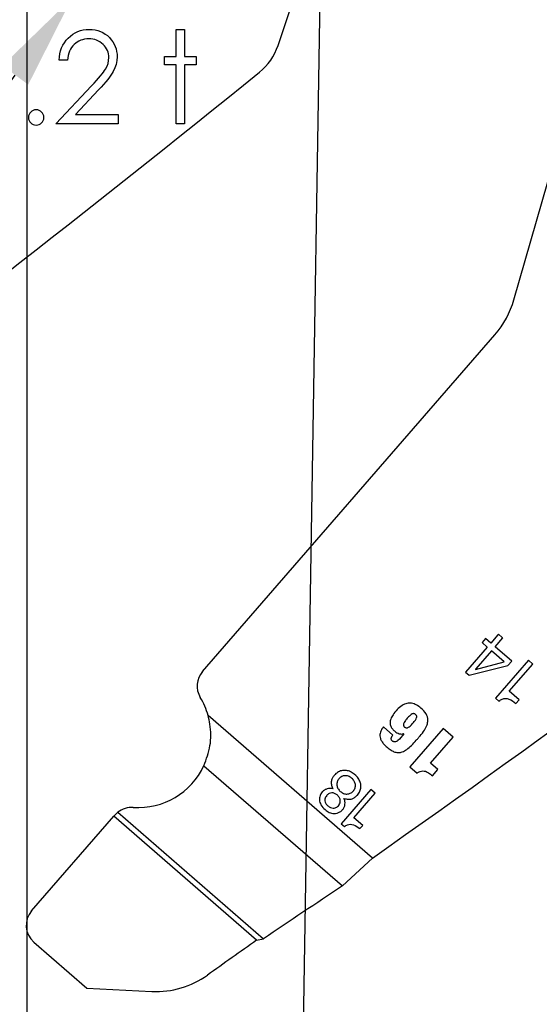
# Model space of a CAD drawing. Header units: inches. Extents: x -122 to 123, y -201 to 75.
# Tile 77 of 191: x -30.668 to -29.963, y 62.522 to 63.857. Entities that reach past the tile are written whole.
import ezdxf

# ---------------------------------------------------------------- set-up
doc = ezdxf.new("R2010")
doc.units = ezdxf.units.IN
doc.header["$MEASUREMENT"] = 0
doc.header["$PDSIZE"] = -1
doc.layers.add('DIMENSIONS', color=171, linetype='Continuous')
doc.layers.add('STATION_LINES', color=231, linetype='Continuous')
doc.styles.add('SLDTEXTSTYLE0', font='TXT', dxfattribs={"width": 0.75})
doc.dimstyles.new('SLDDIMSTYLE0', dxfattribs={"dimtxt": 0.125, "dimasz": 0.13, "dimexe": 0, "dimexo": 0.0625, "dimgap": 0.03125, "dimtad": 0, "dimtih": 1, "dimtoh": 1, "dimdec": 4, "dimrnd": 1e-09, "dimzin": 12, "dimdsep": 46, "dimtxsty": 'SLDTEXTSTYLE0', "dimsah": 1, "dimcen": 0, "dimadec": 0, "dimazin": 3, "dimtfac": 1, "dimtdec": 4, "dimtofl": 0, "dimtmove": 0, "dimatfit": 3, "dimfxl": 1, "dimfrac": 2, "dimtolj": 1, "dimtzin": 12, "dimarcsym": 0})
doc.dimstyles.new('SLDDIMSTYLE3', dxfattribs={"dimtxt": 0.125, "dimasz": 0.13, "dimexe": 0, "dimexo": 0.0625, "dimgap": 0.03125, "dimtad": 0, "dimtih": 1, "dimtoh": 1, "dimdec": 4, "dimrnd": 1e-09, "dimzin": 12, "dimdsep": 46, "dimtxsty": 'SLDTEXTSTYLE0', "dimsah": 1, "dimcen": 0.09, "dimadec": 0, "dimazin": 3, "dimtfac": 1, "dimtdec": 4, "dimtofl": 0, "dimtmove": 0, "dimatfit": 3, "dimfxl": 1, "dimfrac": 2, "dimtolj": 1, "dimtzin": 12, "dimarcsym": 0})
doc.dimstyles.new('SLDDIMSTYLE4', dxfattribs={"dimtxt": 0.125, "dimasz": 0.13, "dimexe": 0, "dimexo": 0.0625, "dimgap": 0.03125, "dimtad": 0, "dimtih": 1, "dimtoh": 1, "dimdec": 4, "dimrnd": 1e-09, "dimzin": 4, "dimdsep": 46, "dimtxsty": 'SLDTEXTSTYLE0', "dimsah": 1, "dimcen": 0, "dimadec": 0, "dimazin": 1, "dimtfac": 1, "dimtdec": 4, "dimtofl": 0, "dimtmove": 0, "dimatfit": 3, "dimfxl": 1, "dimfrac": 2, "dimtolj": 1, "dimtzin": 12, "dimarcsym": 0})

# ---------------------------------------------------------------- blocks, each defined once
blk = doc.blocks.new('_D_4')
at = {"layer": 'Defpoints', "color": 0}
for p in [(-44.7441, 62.6287), (-4.7428, 62.2104), (-44.7441, 58.2595), (-44.7441, 58.2595)]:
    blk.add_point(p, dxfattribs=at)
at = {"layer": 'DIMENSIONS', "color": 0, "lineweight": -2}
for p, q in [((-44.7441, 62.5662), (-44.7441, 58.2595)), ((-4.7428, 62.1479), (-4.7428, 58.2595)), ((-44.6141, 58.2595), (-24.2752, 58.2595)), ((-4.8728, 58.2595), (-23.6034, 58.2595))]:
    blk.add_line(p, q, dxfattribs=at)
at = {"layer": 'DIMENSIONS', "color": 0}
for points in [[(-44.6141, 58.2811), (-44.6141, 58.2378), (-44.7441, 58.2595)], [(-4.8728, 58.2378), (-4.8728, 58.2811), (-4.7428, 58.2595)]]:
    blk.add_solid(points, dxfattribs=at)
at = {"layer": 'DIMENSIONS', "color": 0, "insert": (-23.9393, 58.322), "char_height": 0.125, "attachment_point": 2, "style": 'SLDTEXTSTYLE0'}
blk.add_mtext('\\A1;(40.0013)', dxfattribs=at)
blk = doc.blocks.new('_D_6')
at = {"layer": 'Defpoints', "color": 0}
for p in [(-30.4972, 64.0221), (-30.5969, 63.8864)]:
    blk.add_point(p, dxfattribs=at)
at = {"layer": 'DIMENSIONS', "color": 0, "lineweight": -2}
for p, q in [((-32.8073, 60.8777), (-30.6739, 63.7816)), ((-32.9373, 60.8777), (-32.8073, 60.8777))]:
    blk.add_line(p, q, dxfattribs=at)
at = {"layer": 'DIMENSIONS', "color": 0}
blk.add_solid([(-30.6564, 63.7688), (-30.6913, 63.7945), (-30.5969, 63.8864)], dxfattribs=at)
at = {"layer": 'DIMENSIONS', "color": 0, "insert": (-34.031, 60.9402), "char_height": 0.125, "attachment_point": 1, "style": 'SLDTEXTSTYLE0'}
blk.add_mtext('\\A1;%%c.1684 [%%c4.28]', dxfattribs=at)
blk = doc.blocks.new('_D_8')
at = {"layer": 'Defpoints', "color": 0}
for p in [(-30.2485, 64.6318), (-30.2505, 64.5068)]:
    blk.add_point(p, dxfattribs=at)
at = {"layer": 'DIMENSIONS', "color": 0, "lineweight": -2}
for p, q in [((-30.2885, 62.1668), (-30.2526, 64.3769)), ((-30.4185, 62.1668), (-30.2885, 62.1668))]:
    blk.add_line(p, q, dxfattribs=at)
at = {"layer": 'DIMENSIONS', "color": 0}
blk.add_solid([(-30.231, 64.3765), (-30.2743, 64.3772), (-30.2505, 64.5068)], dxfattribs=at)
at = {"layer": 'DIMENSIONS', "color": 0, "insert": (-31.4653, 62.2293), "char_height": 0.125, "attachment_point": 1, "style": 'SLDTEXTSTYLE0'}
blk.add_mtext('\\A1;%%c.1250 [%%c3.18]', dxfattribs=at)

msp = doc.modelspace()

# ---------------------------------------------------------------- linework, layer by layer
at = {"color": 7, "linetype": 'Continuous', "lineweight": 25}
for p, q in [((-30.31755, 63.82201), (-30.08705, 64.51528)), ((-30.31755, 63.82201), (-30.08705, 64.51528)), ((-29.99774, 63.47714), (-29.94409, 63.66354)), ((-29.99774, 63.47714), (-29.94409, 63.66354)), ((-30.42006, 62.9731), (-30.02348, 63.42976)), ((-30.42006, 62.9731), (-30.02348, 63.42976)), ((-30.03608, 63.01769), (-30.04082, 63.01224)), ((-30.03608, 63.01769), (-30.04082, 63.01224)), ((-30.02913, 63.01165), (-30.03608, 63.01769)), ((-30.02913, 63.01165), (-30.03608, 63.01769)), ((-30.01961, 63.02261), (-30.02913, 63.01165)), ((-30.01961, 63.02261), (-30.02913, 63.01165)), ((-30.02333, 63.00661), (-30.01295, 63.01856)), ((-30.02333, 63.00661), (-30.01295, 63.01856)), ((-30.01862, 63.02362), (-30.01961, 63.02261)), ((-30.01862, 63.02362), (-30.01961, 63.02261)), ((-30.01348, 63.01916), (-30.01862, 63.02362)), ((-30.01348, 63.01916), (-30.01862, 63.02362)), ((-30.01295, 63.01856), (-30.01348, 63.01916)), ((-30.01295, 63.01856), (-30.01348, 63.01916)), ((-30.03386, 63.0062), (-30.06333, 62.97227)), ((-30.03386, 63.0062), (-30.06333, 62.97227)), ((-30.02806, 63.00116), (-30.04933, 62.97667)), ((-30.02806, 63.00116), (-30.04933, 62.97667)), ((-30.04082, 63.01224), (-30.03386, 63.0062)), ((-30.04082, 63.01224), (-30.03386, 63.0062)), ((-30.0108, 62.98618), (-30.02806, 63.00116)), ((-30.0108, 62.98618), (-30.02806, 63.00116)), ((-30.00078, 62.98701), (-30.02333, 63.00661)), ((-30.00078, 62.98701), (-30.02333, 63.00661)), ((-29.97819, 62.9885), (-30.02283, 62.93709)), ((-29.97819, 62.9885), (-30.02283, 62.93709)), ((-29.97202, 62.98315), (-29.97819, 62.9885)), ((-29.97202, 62.98315), (-29.97819, 62.9885)), ((-30.0584, 62.96798), (-30.00594, 62.98107)), ((-30.0584, 62.96798), (-30.00594, 62.98107)), ((-30.04975, 62.97587), (-30.0108, 62.98618)), ((-30.04975, 62.97587), (-30.0108, 62.98618)), ((-30.00594, 62.98107), (-30.00078, 62.98701)), ((-30.00594, 62.98107), (-30.00078, 62.98701)), ((-30.00401, 62.94631), (-29.97202, 62.98315)), ((-30.00401, 62.94631), (-29.97202, 62.98315)), ((-30.06333, 62.97227), (-30.0584, 62.96798)), ((-30.06333, 62.97227), (-30.0584, 62.96798)), ((-30.02283, 62.93709), (-30.01811, 62.933)), ((-30.02283, 62.93709), (-30.01811, 62.933)), ((-29.99067, 62.93473), (-30.00401, 62.94631)), ((-29.99067, 62.93473), (-30.00401, 62.94631)), ((-29.99495, 62.92981), (-29.99067, 62.93473)), ((-29.99495, 62.92981), (-29.99067, 62.93473)), ((-30.18976, 62.71998), (-30.41251, 62.91343)), ((-30.18976, 62.71998), (-30.41251, 62.91343)), ((-30.16189, 62.88688), (-30.17467, 62.89797)), ((-30.16189, 62.88688), (-30.17467, 62.89797)), ((-30.09361, 62.89598), (-30.13877, 62.84398)), ((-30.09361, 62.89598), (-30.13877, 62.84398)), ((-30.07995, 62.88412), (-30.09361, 62.89598)), ((-30.07995, 62.88412), (-30.09361, 62.89598)), ((-30.14729, 62.88887), (-30.14714, 62.88874)), ((-30.14729, 62.88887), (-30.14714, 62.88874)), ((-30.1107, 62.84872), (-30.07995, 62.88412)), ((-30.1107, 62.84872), (-30.07995, 62.88412)), ((-30.41812, 62.8454), (-30.23041, 62.68239)), ((-30.41812, 62.8454), (-30.23041, 62.68239)), ((-30.13877, 62.84398), (-30.12894, 62.83544)), ((-30.13877, 62.84398), (-30.12894, 62.83544)), ((-30.10086, 62.84017), (-30.1107, 62.84872)), ((-30.10086, 62.84017), (-30.1107, 62.84872)), ((-30.10825, 62.83166), (-30.10086, 62.84017)), ((-30.10825, 62.83166), (-30.10086, 62.84017)), ((-30.1916, 62.81287), (-30.23182, 62.76656)), ((-30.1916, 62.81287), (-30.23182, 62.76656)), ((-30.21486, 62.77486), (-30.18605, 62.80805)), ((-30.21486, 62.77486), (-30.18605, 62.80805)), ((-30.18605, 62.80805), (-30.1916, 62.81287)), ((-30.18605, 62.80805), (-30.1916, 62.81287)), ((-30.65174, 62.64836), (-30.54018, 62.77683)), ((-30.65174, 62.64836), (-30.54018, 62.77683)), ((-30.53868, 62.77855), (-30.54018, 62.77683)), ((-30.53868, 62.77855), (-30.54018, 62.77683)), ((-30.34665, 62.60877), (-30.54018, 62.77683)), ((-30.34665, 62.60877), (-30.54018, 62.77683)), ((-30.53496, 62.78215), (-30.53868, 62.77855)), ((-30.53496, 62.78215), (-30.53868, 62.77855)), ((-30.53496, 62.78215), (-30.33736, 62.61055)), ((-30.53496, 62.78215), (-30.33736, 62.61055)), ((-30.20285, 62.76443), (-30.21486, 62.77486)), ((-30.20285, 62.76443), (-30.21486, 62.77486)), ((-30.23182, 62.76656), (-30.22757, 62.76287)), ((-30.23182, 62.76656), (-30.22757, 62.76287)), ((-30.2067, 62.75999), (-30.20285, 62.76443)), ((-30.2067, 62.75999), (-30.20285, 62.76443)), ((-30.23041, 62.68239), (-30.18976, 62.71998)), ((-30.23041, 62.68239), (-30.18976, 62.71998)), ((-30.64876, 62.60604), (-30.57675, 62.5435)), ((-30.64876, 62.60604), (-30.57675, 62.5435)), ((-30.34665, 62.60877), (-30.33736, 62.61055)), ((-30.34665, 62.60877), (-30.33736, 62.61055)), ((-30.57675, 62.5435), (-30.4886, 62.53935)), ((-30.57675, 62.5435), (-30.4886, 62.53935))]:
    msp.add_line(p, q, dxfattribs=at)
at = {"color": 7, "linetype": 'Continuous', "flags": 128}
for points in [[(-30.60314, 63.80201), (-30.61436, 63.80201), (-30.61436, 63.80201), (-30.61406, 63.80647), (-30.61341, 63.81073), (-30.61243, 63.81476), (-30.61108, 63.81862), (-30.6094, 63.82225), (-30.60737, 63.8257), (-30.605, 63.82893), (-30.60227, 63.83196), (-30.59929, 63.83472), (-30.59611, 63.8371), (-30.59278, 63.8391), (-30.5893, 63.84075), (-30.58561, 63.84203), (-30.58178, 63.84295), (-30.57778, 63.84351), (-30.5736, 63.84368), (-30.5736, 63.84368), (-30.56949, 63.84351), (-30.56556, 63.84298), (-30.56185, 63.84213), (-30.55832, 63.84093), (-30.55502, 63.83935), (-30.55191, 63.83745), (-30.54898, 63.83522), (-30.54628, 63.83261), (-30.54382, 63.82978), (-30.54172, 63.82683), (-30.53992, 63.82375), (-30.53844, 63.82057), (-30.53731, 63.81724), (-30.53649, 63.81378), (-30.53601, 63.81023), (-30.53584, 63.80652), (-30.53584, 63.80652), (-30.53616, 63.80131), (-30.53714, 63.79628), (-30.53874, 63.79142), (-30.54102, 63.78671), (-30.54247, 63.78431), (-30.54422, 63.78168), (-30.54628, 63.77885), (-30.54863, 63.77585), (-30.55131, 63.77259), (-30.55426, 63.76916), (-30.55754, 63.76553), (-30.56113, 63.76167), (-30.56113, 63.76167), (-30.5924, 63.7283), (-30.5924, 63.7283), (-30.53423, 63.7283), (-30.53423, 63.7283), (-30.53423, 63.71548), (-30.53423, 63.71548), (-30.61917, 63.71548), (-30.61917, 63.71548), (-30.57069, 63.76721), (-30.57069, 63.76721), (-30.56716, 63.77091), (-30.56395, 63.77437), (-30.56108, 63.77757), (-30.55852, 63.78053), (-30.55629, 63.78326), (-30.55436, 63.78571), (-30.55279, 63.78794), (-30.55151, 63.78992), (-30.54956, 63.79368), (-30.54815, 63.79753), (-30.54733, 63.80146), (-30.54705, 63.80552), (-30.54705, 63.80552), (-30.54718, 63.80807), (-30.54755, 63.81053), (-30.54815, 63.81288), (-30.54901, 63.81516), (-30.55013, 63.81736), (-30.55149, 63.81944), (-30.55306, 63.82145), (-30.55492, 63.82337), (-30.55694, 63.82513), (-30.55907, 63.82665), (-30.5613, 63.82793), (-30.56365, 63.82898), (-30.56613, 63.82981), (-30.56869, 63.83038), (-30.57137, 63.83073), (-30.57417, 63.83086), (-30.57417, 63.83086), (-30.5771, 63.83073), (-30.57991, 63.83038), (-30.58258, 63.82978), (-30.58514, 63.82896), (-30.58757, 63.82791), (-30.58987, 63.8266), (-30.59205, 63.82505), (-30.5941, 63.82327), (-30.59598, 63.82129), (-30.59763, 63.81912), (-30.59909, 63.81674), (-30.60034, 63.81418), (-30.60136, 63.81143), (-30.60217, 63.80847), (-30.60277, 63.80534), (-30.60314, 63.80201)], [(-30.4557, 63.84368), (-30.44449, 63.84368), (-30.44449, 63.84368), (-30.44449, 63.80682), (-30.44449, 63.80682), (-30.42846, 63.80682), (-30.42846, 63.80682), (-30.42846, 63.7956), (-30.42846, 63.7956), (-30.44449, 63.7956), (-30.44449, 63.7956), (-30.44449, 63.71548), (-30.44449, 63.71548), (-30.45571, 63.71548), (-30.45571, 63.71548), (-30.45571, 63.7956), (-30.45571, 63.7956), (-30.47173, 63.7956), (-30.47173, 63.7956), (-30.47173, 63.80682), (-30.47173, 63.80682), (-30.45571, 63.80682), (-30.45571, 63.80682), (-30.45571, 63.84368)]]:
    msp.add_lwpolyline(points, dxfattribs=at)
at = {"color": 7, "linetype": 'Continuous', "lineweight": 25}
for centre, radius, start, end in [((-30.39227, 63.84685), 0.07874, 308.88106, 341.60898), ((-30.39227, 63.84685), 0.07874, 308.88106, 341.60898), ((-47.64182, 85.23892), 27.55906, 305.202886, 308.881055), ((-47.64182, 85.23892), 27.55906, 305.202886, 308.881055), ((-46.07682, 85.23892), 27.55906, 305.202886, 308.881055), ((-46.07682, 85.23892), 27.55906, 305.202886, 308.881055), ((-30.11786, 63.51172), 0.125, 319.02801, 343.94189), ((-30.11786, 63.51172), 0.125, 319.02801, 343.94189), ((-30.04919, 62.97609), 0.000595, 103.02311, 201.17154), ((-30.04919, 62.97609), 0.000595, 103.02311, 201.17154), ((-30.39741, 62.95343), 0.03, 139.02801, 211.14458), ((-30.39741, 62.95343), 0.03, 139.02801, 211.14458), ((-30.50732, 62.88701), 0.09843, 15.57088, 31.14458), ((-30.50732, 62.88701), 0.09843, 15.57088, 31.14458), ((-30.50732, 62.88701), 0.09843, 266.11116, 334.99564), ((-30.50732, 62.88701), 0.09843, 266.11116, 334.99564), ((-30.51603, 62.75888), 0.03, 86.11116, 129.12577), ((-30.51603, 62.75888), 0.03, 86.11116, 129.12577), ((-20.39285, 47.92166), 17.73857, 123.682211, 124.098368), ((-20.39285, 47.92166), 17.73857, 123.682211, 124.098368), ((-30.62909, 62.62869), 0.03, 139.02801, 229.028), ((-30.62909, 62.62869), 0.03, 139.02801, 229.028), ((-18.58388, 45.95218), 20.39128, 125.22949, 125.45921), ((-18.58388, 45.95218), 20.39128, 125.22949, 125.45921), ((-30.48296, 62.65921), 0.12, 267.30184, 305.45921), ((-30.48296, 62.65921), 0.12, 267.30184, 305.45921)]:
    msp.add_arc(centre, radius, start, end, dxfattribs=at)
at = {"color": 7, "linetype": 'Continuous'}
msp.add_arc((-30.64561, 63.72429), 0.01042, 90.01849, 89.98151, dxfattribs=at)
at = {"color": 7, "linetype": 'Continuous', "lineweight": 25}
for points, knots in [([(-30.01811, 62.933), (-30.01666, 62.93401), (-30.01395, 62.9359), (-30.00914, 62.93675), (-30.00229, 62.93556), (-29.99802, 62.93221), (-29.99495, 62.92981)], [0, 0, 0, 0, 0.204386, 0.3814524, 0.5542651, 1, 1, 1, 1]), ([(-30.01811, 62.933), (-30.01666, 62.93401), (-30.01395, 62.9359), (-30.00914, 62.93675), (-30.00229, 62.93556), (-29.99802, 62.93221), (-29.99495, 62.92981)], [0, 0, 0, 0, 0.204386, 0.3814524, 0.5542651, 1, 1, 1, 1]), ([(-30.17467, 62.89797), (-30.17603, 62.89619), (-30.17874, 62.89264), (-30.17989, 62.88686), (-30.17893, 62.88213), (-30.17708, 62.87826), (-30.17401, 62.8742), (-30.16969, 62.87002), (-30.16472, 62.86622), (-30.15936, 62.86369), (-30.15416, 62.86292), (-30.14856, 62.86398), (-30.14261, 62.86732), (-30.13631, 62.87291), (-30.1313, 62.87848), (-30.1278, 62.88252), (-30.12627, 62.88429), (-30.12559, 62.88507), (-30.12529, 62.88541), (-30.12516, 62.88556), (-30.1251, 62.88563), (-30.12508, 62.88566), (-30.12507, 62.88567), (-30.12506, 62.88568), (-30.12506, 62.88568), (-30.12287, 62.8882), (-30.11918, 62.8929), (-30.1154, 62.90012), (-30.11383, 62.90785), (-30.1166, 62.91645), (-30.12301, 62.92299), (-30.12966, 62.92794), (-30.13626, 62.93038), (-30.14315, 62.93012), (-30.15266, 62.92564), (-30.16, 62.91776), (-30.16491, 62.90921), (-30.16604, 62.90366), (-30.16497, 62.89872), (-30.16229, 62.8948), (-30.15934, 62.89198), (-30.15631, 62.88994), (-30.15337, 62.88869), (-30.15016, 62.88807), (-30.1482, 62.88862), (-30.14729, 62.88887)], [0, 0, 0, 0, 0.0312, 0.061764, 0.0786098, 0.0979951, 0.1212111, 0.1494502, 0.181763, 0.2083218, 0.2314843, 0.2539537, 0.2867026, 0.3254742, 0.3713029, 0.3913682, 0.4001972, 0.4040817, 0.4057908, 0.4065428, 0.4068736, 0.4070192, 0.4070833, 0.4071115, 0.4071239, 0.4071336, 0.4537054, 0.49036, 0.5202682, 0.5615769, 0.6103798, 0.6460525, 0.6770675, 0.7067913, 0.7398117, 0.8214514, 0.8524376, 0.8769236, 0.8986938, 0.9212119, 0.9422173, 0.9555027, 0.9720094, 0.9868175, 1, 1, 1, 1]), ([(-30.17467, 62.89797), (-30.17603, 62.89619), (-30.17874, 62.89264), (-30.17989, 62.88686), (-30.17893, 62.88213), (-30.17708, 62.87826), (-30.17401, 62.8742), (-30.16969, 62.87002), (-30.16472, 62.86622), (-30.15936, 62.86369), (-30.15416, 62.86292), (-30.14856, 62.86398), (-30.14261, 62.86732), (-30.13631, 62.87291), (-30.1313, 62.87848), (-30.1278, 62.88252), (-30.12627, 62.88429), (-30.12559, 62.88507), (-30.12529, 62.88541), (-30.12516, 62.88556), (-30.1251, 62.88563), (-30.12508, 62.88566), (-30.12507, 62.88567), (-30.12506, 62.88568), (-30.12506, 62.88568), (-30.12287, 62.8882), (-30.11918, 62.8929), (-30.1154, 62.90012), (-30.11383, 62.90785), (-30.1166, 62.91645), (-30.12301, 62.92299), (-30.12966, 62.92794), (-30.13626, 62.93038), (-30.14315, 62.93012), (-30.15266, 62.92564), (-30.16, 62.91776), (-30.16491, 62.90921), (-30.16604, 62.90366), (-30.16497, 62.89872), (-30.16229, 62.8948), (-30.15934, 62.89198), (-30.15631, 62.88994), (-30.15337, 62.88869), (-30.15016, 62.88807), (-30.1482, 62.88862), (-30.14729, 62.88887)], [0, 0, 0, 0, 0.0312, 0.061764, 0.0786098, 0.0979951, 0.1212111, 0.1494502, 0.181763, 0.2083218, 0.2314843, 0.2539537, 0.2867026, 0.3254742, 0.3713029, 0.3913682, 0.4001972, 0.4040817, 0.4057908, 0.4065428, 0.4068736, 0.4070192, 0.4070833, 0.4071115, 0.4071239, 0.4071336, 0.4537054, 0.49036, 0.5202682, 0.5615769, 0.6103798, 0.6460525, 0.6770675, 0.7067913, 0.7398117, 0.8214514, 0.8524376, 0.8769236, 0.8986938, 0.9212119, 0.9422173, 0.9555027, 0.9720094, 0.9868175, 1, 1, 1, 1]), ([(-30.41812, 62.8454), (-30.41485, 62.85423), (-30.40832, 62.87188), (-30.4084, 62.89617), (-30.41159, 62.90956), (-30.41251, 62.91343)], [0, 0, 0, 0, 0.41569, 0.83097327, 1, 1, 1, 1]), ([(-30.41812, 62.8454), (-30.41485, 62.85423), (-30.40832, 62.87188), (-30.4084, 62.89617), (-30.41159, 62.90956), (-30.41251, 62.91343)], [0, 0, 0, 0, 0.41569, 0.83097327, 1, 1, 1, 1]), ([(-30.14597, 62.89778), (-30.14629, 62.89808), (-30.14689, 62.89865), (-30.1475, 62.89971), (-30.1477, 62.90091), (-30.14733, 62.9029), (-30.14552, 62.90591), (-30.14244, 62.90966), (-30.13914, 62.91323), (-30.13633, 62.91537), (-30.13439, 62.91598), (-30.13319, 62.91596), (-30.1321, 62.91555), (-30.13112, 62.91482), (-30.13026, 62.91395), (-30.12964, 62.9129), (-30.12945, 62.9117), (-30.12982, 62.90971), (-30.13164, 62.9067), (-30.13472, 62.90296), (-30.13802, 62.89939), (-30.14083, 62.89724), (-30.14276, 62.89664), (-30.14396, 62.89666), (-30.14505, 62.89706), (-30.14565, 62.89753), (-30.14597, 62.89778)], [0, 0, 0, 0, 0.0236455, 0.0444495, 0.0648644, 0.0879767, 0.1521536, 0.2511523, 0.3503248, 0.4149717, 0.4383393, 0.4586648, 0.4785916, 0.500249, 0.523844, 0.5445946, 0.5649675, 0.5880612, 0.6522766, 0.7513967, 0.8504457, 0.9150208, 0.9383517, 0.9586219, 0.9784629, 1, 1, 1, 1]), ([(-30.14597, 62.89778), (-30.14629, 62.89808), (-30.14689, 62.89865), (-30.1475, 62.89971), (-30.1477, 62.90091), (-30.14733, 62.9029), (-30.14552, 62.90591), (-30.14244, 62.90966), (-30.13914, 62.91323), (-30.13633, 62.91537), (-30.13439, 62.91598), (-30.13319, 62.91596), (-30.1321, 62.91555), (-30.13112, 62.91482), (-30.13026, 62.91395), (-30.12964, 62.9129), (-30.12945, 62.9117), (-30.12982, 62.90971), (-30.13164, 62.9067), (-30.13472, 62.90296), (-30.13802, 62.89939), (-30.14083, 62.89724), (-30.14276, 62.89664), (-30.14396, 62.89666), (-30.14505, 62.89706), (-30.14565, 62.89753), (-30.14597, 62.89778)], [0, 0, 0, 0, 0.0236455, 0.0444495, 0.0648644, 0.0879767, 0.1521536, 0.2511523, 0.3503248, 0.4149717, 0.4383393, 0.4586648, 0.4785916, 0.500249, 0.523844, 0.5445946, 0.5649675, 0.5880612, 0.6522766, 0.7513967, 0.8504457, 0.9150208, 0.9383517, 0.9586219, 0.9784629, 1, 1, 1, 1]), ([(-30.16418, 62.88216), (-30.16413, 62.88256), (-30.16402, 62.88343), (-30.16326, 62.88506), (-30.16243, 62.88615), (-30.16189, 62.88688)], [0, 0, 0, 0, 0.2279758, 0.4896908, 1, 1, 1, 1]), ([(-30.16418, 62.88216), (-30.16413, 62.88256), (-30.16402, 62.88343), (-30.16326, 62.88506), (-30.16243, 62.88615), (-30.16189, 62.88688)], [0, 0, 0, 0, 0.2279758, 0.4896908, 1, 1, 1, 1]), ([(-30.16235, 62.87877), (-30.16267, 62.87906), (-30.16325, 62.87961), (-30.16403, 62.88072), (-30.16412, 62.88163), (-30.16418, 62.88216)], [0, 0, 0, 0, 0.32293645, 0.60155288, 1, 1, 1, 1]), ([(-30.16235, 62.87877), (-30.16267, 62.87906), (-30.16325, 62.87961), (-30.16403, 62.88072), (-30.16412, 62.88163), (-30.16418, 62.88216)], [0, 0, 0, 0, 0.32293645, 0.60155288, 1, 1, 1, 1]), ([(-30.14714, 62.88874), (-30.14965, 62.88539), (-30.15253, 62.88152), (-30.15681, 62.87829), (-30.15838, 62.8777), (-30.15986, 62.87761), (-30.16125, 62.87796), (-30.16199, 62.8785), (-30.16235, 62.87877)], [0, 0, 0, 0, 0.6192353, 0.7126642, 0.7928726, 0.8645979, 0.9323684, 1, 1, 1, 1]), ([(-30.14714, 62.88874), (-30.14965, 62.88539), (-30.15253, 62.88152), (-30.15681, 62.87829), (-30.15838, 62.8777), (-30.15986, 62.87761), (-30.16125, 62.87796), (-30.16199, 62.8785), (-30.16235, 62.87877)], [0, 0, 0, 0, 0.6192353, 0.7126642, 0.7928726, 0.8645979, 0.9323684, 1, 1, 1, 1]), ([(-30.21008, 62.80554), (-30.20878, 62.80727), (-30.20633, 62.81053), (-30.2049, 62.81637), (-30.20553, 62.82204), (-30.2089, 62.82922), (-30.21481, 62.83503), (-30.22202, 62.83846), (-30.22764, 62.83937), (-30.23325, 62.83846), (-30.23825, 62.8357), (-30.24184, 62.832), (-30.24443, 62.82795), (-30.24575, 62.82355), (-30.24538, 62.81844), (-30.24381, 62.81543), (-30.24298, 62.81384)], [0, 0, 0, 0, 0.0779865, 0.146503, 0.2124407, 0.2811175, 0.4308807, 0.5015272, 0.5684366, 0.634458, 0.703987, 0.7719497, 0.8194406, 0.877565, 0.9354877, 1, 1, 1, 1]), ([(-30.21008, 62.80554), (-30.20878, 62.80727), (-30.20633, 62.81053), (-30.2049, 62.81637), (-30.20553, 62.82204), (-30.2089, 62.82922), (-30.21481, 62.83503), (-30.22202, 62.83846), (-30.22764, 62.83937), (-30.23325, 62.83846), (-30.23825, 62.8357), (-30.24184, 62.832), (-30.24443, 62.82795), (-30.24575, 62.82355), (-30.24538, 62.81844), (-30.24381, 62.81543), (-30.24298, 62.81384)], [0, 0, 0, 0, 0.0779865, 0.146503, 0.2124407, 0.2811175, 0.4308807, 0.5015272, 0.5684366, 0.634458, 0.703987, 0.7719497, 0.8194406, 0.877565, 0.9354877, 1, 1, 1, 1]), ([(-30.23325, 62.81054), (-30.23439, 62.81176), (-30.23663, 62.81414), (-30.23806, 62.81884), (-30.23773, 62.82362), (-30.23534, 62.82787), (-30.23153, 62.83087), (-30.22686, 62.8321), (-30.22198, 62.83132), (-30.21761, 62.82858), (-30.21424, 62.82469), (-30.21247, 62.81998), (-30.21291, 62.81502), (-30.21547, 62.81073), (-30.2194, 62.80762), (-30.22422, 62.80661), (-30.22913, 62.80756), (-30.23184, 62.80952), (-30.23325, 62.81054)], [0, 0, 0, 0, 0.0641182, 0.124833, 0.1841062, 0.2453178, 0.3077725, 0.3669015, 0.427387, 0.4937295, 0.5624244, 0.6238284, 0.6832979, 0.7484725, 0.8121819, 0.8718755, 0.9333294, 1, 1, 1, 1]), ([(-30.23325, 62.81054), (-30.23439, 62.81176), (-30.23663, 62.81414), (-30.23806, 62.81884), (-30.23773, 62.82362), (-30.23534, 62.82787), (-30.23153, 62.83087), (-30.22686, 62.8321), (-30.22198, 62.83132), (-30.21761, 62.82858), (-30.21424, 62.82469), (-30.21247, 62.81998), (-30.21291, 62.81502), (-30.21547, 62.81073), (-30.2194, 62.80762), (-30.22422, 62.80661), (-30.22913, 62.80756), (-30.23184, 62.80952), (-30.23325, 62.81054)], [0, 0, 0, 0, 0.0641182, 0.124833, 0.1841062, 0.2453178, 0.3077725, 0.3669015, 0.427387, 0.4937295, 0.5624244, 0.6238284, 0.6832979, 0.7484725, 0.8121819, 0.8718755, 0.9333294, 1, 1, 1, 1]), ([(-30.12894, 62.83544), (-30.12769, 62.8362), (-30.12538, 62.83759), (-30.1215, 62.83848), (-30.11736, 62.83784), (-30.11287, 62.83544), (-30.10992, 62.83302), (-30.10825, 62.83166)], [0, 0, 0, 0, 0.1888037, 0.3483928, 0.5049035, 0.7211383, 1, 1, 1, 1]), ([(-30.12894, 62.83544), (-30.12769, 62.8362), (-30.12538, 62.83759), (-30.1215, 62.83848), (-30.11736, 62.83784), (-30.11287, 62.83544), (-30.10992, 62.83302), (-30.10825, 62.83166)], [0, 0, 0, 0, 0.1888037, 0.3483928, 0.5049035, 0.7211383, 1, 1, 1, 1]), ([(-30.24298, 62.81384), (-30.24431, 62.81412), (-30.24696, 62.81469), (-30.25102, 62.81412), (-30.25476, 62.81255), (-30.25831, 62.80951), (-30.26109, 62.80488), (-30.26204, 62.79856), (-30.25965, 62.79158), (-30.25462, 62.7859), (-30.24843, 62.7818), (-30.24261, 62.78034), (-30.23755, 62.78081), (-30.23343, 62.78258), (-30.23007, 62.78549), (-30.22773, 62.78915), (-30.22668, 62.7931), (-30.22671, 62.79723), (-30.22771, 62.79975), (-30.22822, 62.80102)], [0, 0, 0, 0, 0.047233, 0.093829, 0.1401372, 0.1868142, 0.2543626, 0.3237521, 0.4023771, 0.5030064, 0.5827575, 0.6580656, 0.7070046, 0.7571513, 0.8119629, 0.8593398, 0.9061043, 0.9528234, 1, 1, 1, 1]), ([(-30.24298, 62.81384), (-30.24431, 62.81412), (-30.24696, 62.81469), (-30.25102, 62.81412), (-30.25476, 62.81255), (-30.25831, 62.80951), (-30.26109, 62.80488), (-30.26204, 62.79856), (-30.25965, 62.79158), (-30.25462, 62.7859), (-30.24843, 62.7818), (-30.24261, 62.78034), (-30.23755, 62.78081), (-30.23343, 62.78258), (-30.23007, 62.78549), (-30.22773, 62.78915), (-30.22668, 62.7931), (-30.22671, 62.79723), (-30.22771, 62.79975), (-30.22822, 62.80102)], [0, 0, 0, 0, 0.047233, 0.093829, 0.1401372, 0.1868142, 0.2543626, 0.3237521, 0.4023771, 0.5030064, 0.5827575, 0.6580656, 0.7070046, 0.7571513, 0.8119629, 0.8593398, 0.9061043, 0.9528234, 1, 1, 1, 1]), ([(-30.2358, 62.79109), (-30.23648, 62.79042), (-30.23777, 62.78913), (-30.24025, 62.78804), (-30.24324, 62.7877), (-30.24675, 62.78859), (-30.25019, 62.79087), (-30.25292, 62.79392), (-30.2542, 62.79722), (-30.25418, 62.80016), (-30.25334, 62.80268), (-30.2515, 62.80534), (-30.24865, 62.80772), (-30.24474, 62.80877), (-30.24083, 62.80803), (-30.23739, 62.80579), (-30.23462, 62.8027), (-30.23318, 62.7993), (-30.23314, 62.79619), (-30.23398, 62.79347), (-30.23517, 62.79192), (-30.2358, 62.79109)], [0, 0, 0, 0, 0.04452278, 0.0847977, 0.12373234, 0.18389103, 0.24936032, 0.31451075, 0.37268422, 0.41044727, 0.45014551, 0.49459347, 0.5607385, 0.61935054, 0.6777707, 0.74136335, 0.80848903, 0.8694818, 0.90932885, 0.95165922, 1, 1, 1, 1]), ([(-30.2358, 62.79109), (-30.23648, 62.79042), (-30.23777, 62.78913), (-30.24025, 62.78804), (-30.24324, 62.7877), (-30.24675, 62.78859), (-30.25019, 62.79087), (-30.25292, 62.79392), (-30.2542, 62.79722), (-30.25418, 62.80016), (-30.25334, 62.80268), (-30.2515, 62.80534), (-30.24865, 62.80772), (-30.24474, 62.80877), (-30.24083, 62.80803), (-30.23739, 62.80579), (-30.23462, 62.8027), (-30.23318, 62.7993), (-30.23314, 62.79619), (-30.23398, 62.79347), (-30.23517, 62.79192), (-30.2358, 62.79109)], [0, 0, 0, 0, 0.04452278, 0.0847977, 0.12373234, 0.18389103, 0.24936032, 0.31451075, 0.37268422, 0.41044727, 0.45014551, 0.49459347, 0.5607385, 0.61935054, 0.6777707, 0.74136335, 0.80848903, 0.8694818, 0.90932885, 0.95165922, 1, 1, 1, 1]), ([(-30.22822, 62.80102), (-30.22637, 62.80046), (-30.22278, 62.7994), (-30.21756, 62.8002), (-30.21325, 62.80234), (-30.21116, 62.80445), (-30.21008, 62.80554)], [0, 0, 0, 0, 0.2870501, 0.5560465, 0.7707263, 1, 1, 1, 1]), ([(-30.22822, 62.80102), (-30.22637, 62.80046), (-30.22278, 62.7994), (-30.21756, 62.8002), (-30.21325, 62.80234), (-30.21116, 62.80445), (-30.21008, 62.80554)], [0, 0, 0, 0, 0.2870501, 0.5560465, 0.7707263, 1, 1, 1, 1]), ([(-30.22757, 62.76287), (-30.22626, 62.76378), (-30.22382, 62.76548), (-30.21948, 62.76625), (-30.21332, 62.76517), (-30.20947, 62.76216), (-30.2067, 62.75999)], [0, 0, 0, 0, 0.20441, 0.3814878, 0.5542935, 1, 1, 1, 1]), ([(-30.22757, 62.76287), (-30.22626, 62.76378), (-30.22382, 62.76548), (-30.21948, 62.76625), (-30.21332, 62.76517), (-30.20947, 62.76216), (-30.2067, 62.75999)], [0, 0, 0, 0, 0.20441, 0.3814878, 0.5542935, 1, 1, 1, 1])]:
    msp.add_open_spline(points, degree=3, knots=knots, dxfattribs=at)
at = {"layer": 'STATION_LINES'}
msp.add_line((-30.65783, 58.65316), (-30.65783, 64.17173), dxfattribs=at)

# ---------------------------------------------------------------- dimensions: what is measured, and where the dimension line sits
at = {"layer": 'DIMENSIONS'}
for p1, p2, dimstyle, picture, middle in [((-30.2485, 64.63184), (-30.25053, 64.50684), 'SLDDIMSTYLE4', '_D_8', (-30.95753, 62.16683)), ((-30.497208, 64.022064), (-30.596884, 63.886389), 'SLDDIMSTYLE0', '_D_6', (-33.499784, 60.877685))]:
    dim = msp.add_diameter_dim_2p(p1=p1, p2=p2, dimstyle=dimstyle, dxfattribs=at)
    dim.commit()
    dim.dimension.update_dxf_attribs({"geometry": picture, "text_midpoint": middle, "dimtype": 163})
dim = msp.add_linear_dim(base=(-44.74409, 58.25945), p1=(-4.74283, 62.21037), p2=(-44.74409, 62.62869), text='(<>)', dimstyle='SLDDIMSTYLE3', dxfattribs=at)
dim.commit()
dim.dimension.update_dxf_attribs({"geometry": '_D_4', "text_midpoint": (-23.93931, 58.25945), "dimtype": 160})

doc.saveas('drawing.dxf')
